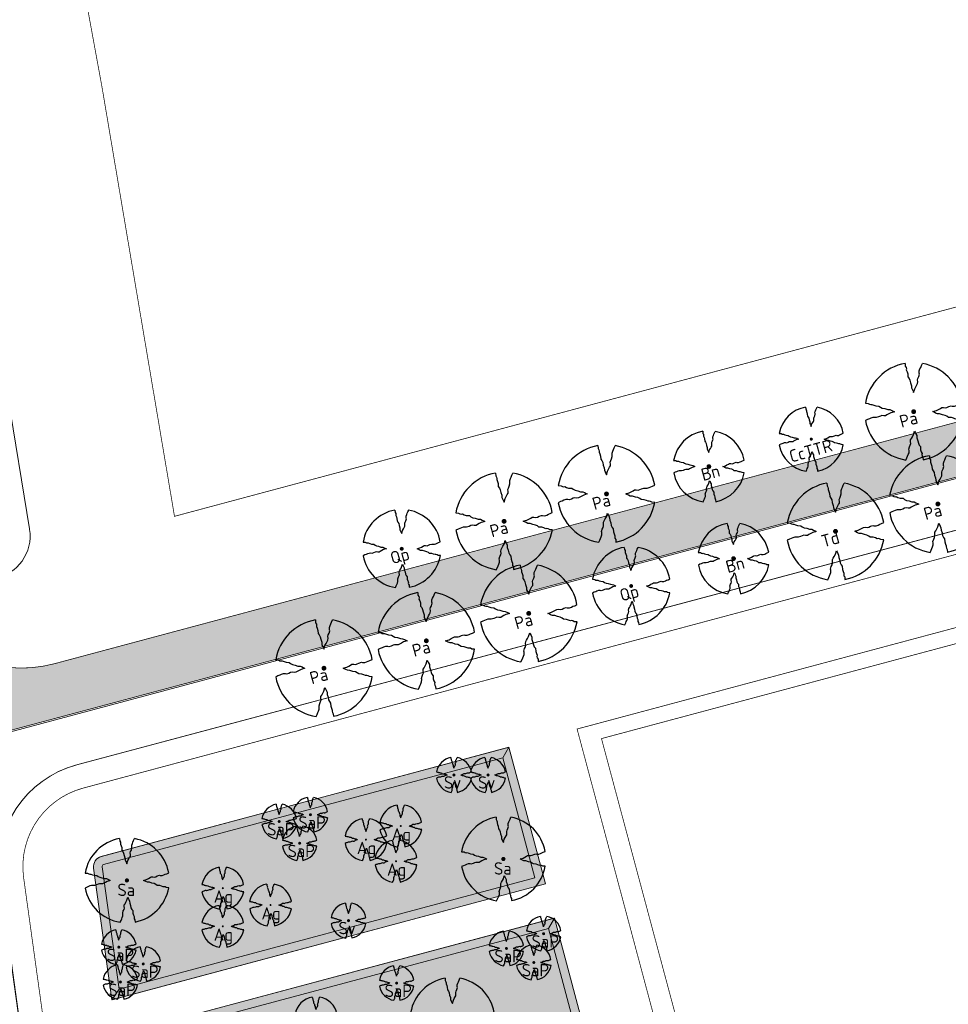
# Model space of a CAD drawing. Header units: metres. Extents: x 102000 to 105000, y 414600 to 420766.
# Tile 98 of 256: x 102965 to 103096, y 418271 to 418410. Entities that reach past the tile are written whole.
import ezdxf

# ---------------------------------------------------------------- set-up
doc = ezdxf.new("R2010")
doc.units = ezdxf.units.M
doc.layers.get('0').update_dxf_attribs({"color": 8})
for name, color, linetype, lineweight in [('00-Ontwerp DKIV', 8, 'Continuous', 0), ('N-GV-GR-BOOM-S', 7, 'Continuous', 25), ('N-WE-GR-BOOM-T35-500', 50, 'Continuous', 35), ('N-WE-GR-GRAS-A', 252, 'Continuous', 18), ('N-WE-GR-GRAS-G', 8, 'Continuous', 18), ('N-WE-GR-OEVERBEPLANTING-A', 252, 'Continuous', 18), ('N-WE-GR-OEVERBEPLANTING-G', 7, 'Continuous', 18), ('N-WE-GW-TALUDLIJN-G', 90, 'Continuous', 18)]:
    doc.layers.add(name, color=color, linetype=linetype, lineweight=lineweight)
doc.layers.add('N-GV-GR-BOOM_2021-2022-S', color=1, linetype='Continuous', lineweight=25, true_color=0xff0000)
doc.layers.add('N-WE-GW-WATERGANG_SLOOT_INSTEEK-G', color=7, linetype='Continuous', lineweight=5, true_color=0x00ff01)
doc.styles.add('NLCS-ISO-M500-T35', font='NLCS-ISO.ttf', dxfattribs={"height": 1.75})
pattern_1 = [(0, (0, 0), (2.5, 2.5), [0.3, -2]), (45, (1, 0.5), (-0.2828427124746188, 4.666904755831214), [0.3, -2]), (29.99999999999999, (0.1999999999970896, 0.2999999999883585), (0.5686533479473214, 3.215063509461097), [0.3, -2]), (15, (0.8000000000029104, 1.200000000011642), (0.9640675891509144, 1.811235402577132), [0.3, -2]), (135, (0.3999999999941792, 5), (-0.07071067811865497, -1.626345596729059), [0.3, -2]), (150, (3, 1), (0.5392304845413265, -1.466025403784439), [0.3, -2]), (165, (0.6000000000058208, 0.09999999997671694), (0.358630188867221, -1.752536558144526), [0.3, -2]), (85, (1, 1), (-2.18169349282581, 2.600041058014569), [0.3, -2]), (99.99999999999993, (0, 0), (-2.780294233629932, 1.946782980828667), [0.2999999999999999, -2])]
pattern_2 = [(59.99999999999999, (104972.4852987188, 420070.8931537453), (-0.2886752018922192, 0.4999998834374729), [0.144338, -0.4330130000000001]), (120, (104972.4852987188, 420070.8931537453), (-0.5773502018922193, -1.165625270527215e-07), [0.1443379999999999, -0.4330129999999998]), (270, (104972.4852987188, 420070.8931537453), (0.288675, -0.5000000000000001), [0.125, -0.875])]

# ---------------------------------------------------------------- blocks, each defined once
blk = doc.blocks.new('N-SGR-BOOM_1E GROOTTE')
at = {"ltscale": 0.1}
h = blk.add_hatch(color=256, dxfattribs=at)
edge = h.paths.add_edge_path()
edge.add_arc((-0.001990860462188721, 0.003386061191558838), 0.15, 0, 360)
at = {"flags": 128}
for points in [[(-0.524, 2.9575), (-0.514, 2.7865), (-0.463, 2.7055), (-0.451, 2.6245), (-0.454, 2.5555), (-0.41, 2.4485), (-0.369, 2.3205), (-0.356, 2.1315), (-0.288, 2.0405), (-0.234, 1.9285), (-0.203, 1.7705), (-0.139, 1.5935), (-0.134, 1.4535), (-0.085, 1.3455), (-0.039, 1.2505), (-0.004, 1.1785), (0.06100000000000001, 1.3985), (0.129, 1.5215), (0.191, 1.6395), (0.24, 1.7205), (0.246, 1.8335), (0.231, 1.9505), (0.258, 2.0405), (0.313, 2.1495), (0.354, 2.2995), (0.34, 2.3615), (0.339, 2.5025), (0.381, 2.6195), (0.426, 2.7135), (0.467, 2.8215), (0.53, 2.9555)], [(-2.958, 0.5175000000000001), (-2.785, 0.5075000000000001), (-2.702, 0.4585), (-2.622, 0.4455), (-2.554, 0.4515), (-2.446, 0.4055), (-2.32, 0.3645), (-2.13, 0.3505), (-2.041, 0.2835), (-1.924, 0.2255), (-1.766, 0.1955), (-1.593, 0.1345), (-1.453, 0.1295), (-1.344, 0.0805), (-1.25, 0.0355), (-1.177, -0.0015), (-1.397, -0.0655), (-1.521, -0.1335), (-1.638, -0.1955), (-1.719, -0.2455), (-1.831, -0.2495), (-1.949, -0.2355), (-2.041, -0.2625), (-2.149, -0.3165), (-2.297, -0.3585), (-2.359, -0.3455), (-2.501, -0.3465), (-2.617, -0.3875), (-2.711, -0.4315), (-2.82, -0.4705), (-2.954, -0.5355)], [(2.952, -0.5145000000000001), (2.779, -0.5045000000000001), (2.697, -0.4545), (2.618, -0.4415), (2.55, -0.4475), (2.439, -0.4015), (2.313, -0.3605), (2.125, -0.3465), (2.034, -0.2805), (1.92, -0.2245), (1.763, -0.1925), (1.588, -0.1305), (1.446, -0.1255), (1.339, -0.0775), (1.244, -0.0305), (1.172, 0.005500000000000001), (1.392, 0.0695), (1.515, 0.1365), (1.632, 0.1995), (1.712, 0.2495), (1.824, 0.2535), (1.944, 0.2385), (2.034, 0.2665), (2.142, 0.3195), (2.292, 0.3635), (2.354, 0.3495), (2.494, 0.3485), (2.612, 0.3885), (2.706, 0.4365), (2.815, 0.4755), (2.95, 0.5385)], [(-0.479, -2.9585), (-0.414, -2.8235), (-0.373, -2.7165), (-0.33, -2.6225), (-0.289, -2.5045), (-0.288, -2.3645), (-0.303, -2.3005), (-0.26, -2.1515), (-0.208, -2.0425), (-0.18, -1.9525), (-0.193, -1.8345), (-0.188, -1.7235), (-0.138, -1.6425), (-0.075, -1.5255), (-0.007, -1.4015), (0.055, -1.1805), (0.093, -1.2535), (0.137, -1.3475), (0.186, -1.4565), (0.192, -1.5955), (0.254, -1.7715), (0.284, -1.9305), (0.34, -2.0425), (0.407, -2.1335), (0.422, -2.3225), (0.463, -2.4495), (0.508, -2.5585), (0.502, -2.6255), (0.516, -2.7085), (0.5650000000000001, -2.7875), (0.5760000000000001, -2.9405)]]:
    blk.add_lwpolyline(points, dxfattribs=at)
for start, end in [(100.0002194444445, 170.1098166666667), (10.29992500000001, 79.79196666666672), (190.3241250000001, 260.8432527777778), (281.0945583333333, 350.0620888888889)]:
    blk.add_arc((-0.001990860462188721, 0.003386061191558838), 2.999994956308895, start, end)
blk = doc.blocks.new('N-SGR-BOOM_3E GROOTTE')
at = {"ltscale": 0.1}
h = blk.add_hatch(color=256, dxfattribs=at)
edge = h.paths.add_edge_path()
edge.add_arc((-0.001990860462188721, 0.003386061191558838), 0.15, 0, 360)
at = {"flags": 128}
for points in [[(-0.2956210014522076, 1.665075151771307), (-0.2899960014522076, 1.568887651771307), (-0.2613085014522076, 1.523325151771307), (-0.2545585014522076, 1.477762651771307), (-0.2562460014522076, 1.438950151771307), (-0.2314960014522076, 1.378762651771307), (-0.2084335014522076, 1.306762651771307), (-0.2011210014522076, 1.200450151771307), (-0.1628710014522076, 1.149262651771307), (-0.1324960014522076, 1.086262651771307), (-0.1150585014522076, 0.9973876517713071), (-0.07905850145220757, 0.8978251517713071), (-0.07624600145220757, 0.8190751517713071), (-0.04868350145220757, 0.758325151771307), (-0.02280850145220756, 0.7048876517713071), (-0.003121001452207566, 0.664387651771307), (0.03344149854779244, 0.788137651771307), (0.07169149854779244, 0.8573251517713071), (0.1065664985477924, 0.923700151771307), (0.1341289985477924, 0.969262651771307), (0.1375039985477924, 1.032825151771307), (0.1290664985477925, 1.098637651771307), (0.1442539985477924, 1.149262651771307), (0.1751914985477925, 1.210575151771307), (0.1982539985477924, 1.294950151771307), (0.1903789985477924, 1.329825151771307), (0.1898164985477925, 1.409137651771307), (0.2134414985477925, 1.474950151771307), (0.2387539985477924, 1.527825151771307), (0.2618164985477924, 1.588575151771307), (0.2972539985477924, 1.663950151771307)], [(-1.664746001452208, 0.292575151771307), (-1.567433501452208, 0.286950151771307), (-1.520746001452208, 0.259387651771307), (-1.475746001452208, 0.252075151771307), (-1.437496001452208, 0.255450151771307), (-1.376746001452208, 0.229575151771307), (-1.305871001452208, 0.206512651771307), (-1.198996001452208, 0.198637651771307), (-1.148933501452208, 0.160950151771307), (-1.083121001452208, 0.128325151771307), (-0.9942460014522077, 0.111450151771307), (-0.8969335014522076, 0.07713765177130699), (-0.8181835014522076, 0.074325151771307), (-0.7568710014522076, 0.04676265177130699), (-0.7039960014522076, 0.02145015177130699), (-0.6629335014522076, 0.0006376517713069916), (-0.7866835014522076, -0.03536234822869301), (-0.8564335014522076, -0.07361234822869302), (-0.9222460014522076, -0.108487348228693), (-0.9678085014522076, -0.136612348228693), (-1.030808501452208, -0.138862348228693), (-1.097183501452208, -0.130987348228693), (-1.148933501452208, -0.146174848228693), (-1.209683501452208, -0.176549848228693), (-1.292933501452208, -0.200174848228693), (-1.327808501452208, -0.192862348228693), (-1.407683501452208, -0.193424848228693), (-1.472933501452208, -0.216487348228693), (-1.525808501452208, -0.241237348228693), (-1.587121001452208, -0.263174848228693), (-1.662496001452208, -0.299737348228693)], [(1.659628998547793, -0.287924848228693), (1.562316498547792, -0.282299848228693), (1.516191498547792, -0.254174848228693), (1.471753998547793, -0.246862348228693), (1.433503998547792, -0.250237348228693), (1.371066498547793, -0.224362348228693), (1.300191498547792, -0.201299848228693), (1.194441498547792, -0.193424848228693), (1.143253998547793, -0.156299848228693), (1.079128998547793, -0.124799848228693), (0.9908164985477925, -0.106799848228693), (0.8923789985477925, -0.07192484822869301), (0.8125039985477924, -0.06911234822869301), (0.7523164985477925, -0.04211234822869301), (0.6988789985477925, -0.01567484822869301), (0.6583789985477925, 0.004575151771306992), (0.7821289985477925, 0.04057515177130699), (0.8513164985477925, 0.07826265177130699), (0.9171289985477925, 0.113700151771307), (0.9621289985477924, 0.141825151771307), (1.025128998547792, 0.144075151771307), (1.092628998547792, 0.135637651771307), (1.143253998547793, 0.151387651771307), (1.204003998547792, 0.181200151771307), (1.288378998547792, 0.205950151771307), (1.323253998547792, 0.198075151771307), (1.402003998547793, 0.197512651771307), (1.468378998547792, 0.220012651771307), (1.521253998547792, 0.247012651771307), (1.582566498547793, 0.268950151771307), (1.658503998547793, 0.304387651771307)], [(-0.2703085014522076, -1.662674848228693), (-0.2337460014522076, -1.586737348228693), (-0.2106835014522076, -1.526549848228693), (-0.1864960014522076, -1.473674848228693), (-0.1634335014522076, -1.407299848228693), (-0.1628710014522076, -1.328549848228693), (-0.1713085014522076, -1.292549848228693), (-0.1471210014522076, -1.208737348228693), (-0.1178710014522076, -1.147424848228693), (-0.1021210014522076, -1.096799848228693), (-0.1094335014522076, -1.030424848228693), (-0.1066210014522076, -0.967987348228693), (-0.07849600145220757, -0.9224248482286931), (-0.04305850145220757, -0.856612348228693), (-0.004808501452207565, -0.786862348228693), (0.03006649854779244, -0.662549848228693), (0.05144149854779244, -0.703612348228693), (0.07619149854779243, -0.756487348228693), (0.1037539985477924, -0.817799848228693), (0.1071289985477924, -0.8959873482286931), (0.1420039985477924, -0.9949873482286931), (0.1588789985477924, -1.084424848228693), (0.1903789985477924, -1.147424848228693), (0.2280664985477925, -1.198612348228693), (0.2365039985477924, -1.304924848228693), (0.2595664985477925, -1.376362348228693), (0.2848789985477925, -1.437674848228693), (0.2815039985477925, -1.475362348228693), (0.2893789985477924, -1.522049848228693), (0.3169414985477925, -1.566487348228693), (0.3231289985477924, -1.652549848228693)]]:
    blk.add_lwpolyline(points, dxfattribs=at)
for start, end in [(100.0002194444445, 170.1098166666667), (10.29992500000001, 79.79196666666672), (190.3241250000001, 260.8432527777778), (281.0945583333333, 350.0620888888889)]:
    blk.add_arc((-0.001990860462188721, 0.003386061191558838), 1.687497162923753, start, end)
blk = doc.blocks.new('N-SGR-BOOM_2E GROOTTE')
at = {"ltscale": 0.1}
h = blk.add_hatch(color=256, dxfattribs=at)
edge = h.paths.add_edge_path()
edge.add_arc((-0.001990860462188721, 0.003386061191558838), 0.15, 0, 360)
at = {"flags": 128}
for points in [[(-0.3934977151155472, 2.21897151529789), (-0.3859977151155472, 2.09072151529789), (-0.3477477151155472, 2.02997151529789), (-0.3387477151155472, 1.96922151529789), (-0.3409977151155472, 1.91747151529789), (-0.3079977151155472, 1.83722151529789), (-0.2772477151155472, 1.74122151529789), (-0.2674977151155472, 1.59947151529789), (-0.2164977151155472, 1.53122151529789), (-0.1759977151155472, 1.44722151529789), (-0.1527477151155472, 1.32872151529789), (-0.1047477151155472, 1.19597151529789), (-0.1009977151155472, 1.09097151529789), (-0.06424771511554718, 1.00997151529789), (-0.02974771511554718, 0.9387215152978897), (-0.003497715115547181, 0.8847215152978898), (0.04525228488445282, 1.04972151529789), (0.09625228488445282, 1.14197151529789), (0.1427522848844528, 1.23047151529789), (0.1795022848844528, 1.29122151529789), (0.1840022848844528, 1.37597151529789), (0.1727522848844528, 1.46372151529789), (0.1930022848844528, 1.53122151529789), (0.2342522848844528, 1.61297151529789), (0.2650022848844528, 1.72547151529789), (0.2545022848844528, 1.77197151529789), (0.2537522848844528, 1.87772151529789), (0.2852522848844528, 1.96547151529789), (0.3190022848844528, 2.03597151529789), (0.3497522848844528, 2.11697151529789), (0.3970022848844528, 2.21747151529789)], [(-2.218997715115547, 0.3889715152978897), (-2.089247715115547, 0.3814715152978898), (-2.026997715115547, 0.3447215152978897), (-1.966997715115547, 0.3349715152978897), (-1.915997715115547, 0.3394715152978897), (-1.834997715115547, 0.3049715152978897), (-1.740497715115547, 0.2742215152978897), (-1.597997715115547, 0.2637215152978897), (-1.531247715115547, 0.2134715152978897), (-1.443497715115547, 0.1699715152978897), (-1.324997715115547, 0.1474715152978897), (-1.195247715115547, 0.1017215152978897), (-1.090247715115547, 0.09797151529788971), (-1.008497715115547, 0.06122151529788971), (-0.9379977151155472, 0.02747151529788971), (-0.8832477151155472, -0.0002784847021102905), (-1.048247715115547, -0.04827848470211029), (-1.141247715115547, -0.0992784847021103), (-1.228997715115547, -0.1457784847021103), (-1.289747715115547, -0.1832784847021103), (-1.373747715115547, -0.1862784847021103), (-1.462247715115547, -0.1757784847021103), (-1.531247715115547, -0.1960284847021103), (-1.612247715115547, -0.2365284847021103), (-1.723247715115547, -0.2680284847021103), (-1.769747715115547, -0.2582784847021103), (-1.876247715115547, -0.2590284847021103), (-1.963247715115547, -0.2897784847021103), (-2.033747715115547, -0.3227784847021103), (-2.115497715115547, -0.3520284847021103), (-2.215997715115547, -0.4007784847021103)], [(2.213502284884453, -0.3850284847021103), (2.083752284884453, -0.3775284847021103), (2.022252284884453, -0.3400284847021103), (1.963002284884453, -0.3302784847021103), (1.912002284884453, -0.3347784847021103), (1.828752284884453, -0.3002784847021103), (1.734252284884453, -0.2695284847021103), (1.593252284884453, -0.2590284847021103), (1.525002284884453, -0.2095284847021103), (1.439502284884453, -0.1675284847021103), (1.321752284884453, -0.1435284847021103), (1.190502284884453, -0.0970284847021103), (1.084002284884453, -0.0932784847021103), (1.003752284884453, -0.05727848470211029), (0.9325022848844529, -0.02202848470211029), (0.8785022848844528, 0.00497151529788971), (1.043502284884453, 0.05297151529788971), (1.135752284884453, 0.1032215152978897), (1.223502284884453, 0.1504715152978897), (1.283502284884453, 0.1879715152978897), (1.367502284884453, 0.1909715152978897), (1.457502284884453, 0.1797215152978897), (1.525002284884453, 0.2007215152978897), (1.606002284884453, 0.2404715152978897), (1.718502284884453, 0.2734715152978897), (1.765002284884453, 0.2629715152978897), (1.870002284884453, 0.2622215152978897), (1.958502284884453, 0.2922215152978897), (2.029002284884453, 0.3282215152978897), (2.110752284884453, 0.3574715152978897), (2.212002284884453, 0.4047215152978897)], [(-0.3597477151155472, -2.21802848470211), (-0.3109977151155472, -2.11677848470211), (-0.2802477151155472, -2.036528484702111), (-0.2479977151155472, -1.96602848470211), (-0.2172477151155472, -1.87752848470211), (-0.2164977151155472, -1.77252848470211), (-0.2277477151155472, -1.72452848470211), (-0.1954977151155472, -1.61277848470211), (-0.1564977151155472, -1.53102848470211), (-0.1354977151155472, -1.46352848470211), (-0.1452477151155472, -1.37502848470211), (-0.1414977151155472, -1.29177848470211), (-0.1039977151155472, -1.23102848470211), (-0.05674771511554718, -1.14327848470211), (-0.005747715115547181, -1.05027848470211), (0.04075228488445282, -0.8845284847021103), (0.06925228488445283, -0.9392784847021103), (0.1022522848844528, -1.00977848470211), (0.1390022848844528, -1.09152848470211), (0.1435022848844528, -1.19577848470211), (0.1900022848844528, -1.32777848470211), (0.2125022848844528, -1.44702848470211), (0.2545022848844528, -1.53102848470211), (0.3047522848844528, -1.59927848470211), (0.3160022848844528, -1.74102848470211), (0.3467522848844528, -1.83627848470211), (0.3805022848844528, -1.91802848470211), (0.3760022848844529, -1.96827848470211), (0.3865022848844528, -2.03052848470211), (0.4232522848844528, -2.08977848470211), (0.4315022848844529, -2.20452848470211)]]:
    blk.add_lwpolyline(points, dxfattribs=at)
for start, end in [(100.0002194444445, 170.1098166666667), (10.29992500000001, 79.79196666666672), (190.3241250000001, 260.8432527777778), (281.0945583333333, 350.0620888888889)]:
    blk.add_arc((-0.001990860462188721, 0.003386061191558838), 2.249996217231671, start, end)

msp = doc.modelspace()

# ---------------------------------------------------------------- hatches: boundary and pattern name
at = {"layer": '00-Ontwerp DKIV', "transparency": 33554623}
h = msp.add_hatch(color=256, dxfattribs=at)
h.dxf.hatch_style = 1
edge = h.paths.add_edge_path()
edge.add_line((102962.2212112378, 418309.2861571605), (103237.9156484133, 418383.0858152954))
edge.add_line((103237.9156484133, 418383.0858152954), (103275.6820285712, 418390.8007397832))
edge.add_arc((103314.5047993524, 418407.4697220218), 42.25000000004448, 197.0227153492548, 203.2367970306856, ccw=False)
edge.add_line((103274.1058239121, 418395.1010000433), (103273.0613238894, 418394.8212267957))
edge.add_line((103273.0613238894, 418394.8212267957), (103267.06653416, 418393.2154998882))
edge.add_arc((103266.6784346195, 418394.6644231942), 1.499999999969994, 104.99458794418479, 284.99489773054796, ccw=False)
edge.add_line((103266.290342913, 418396.1133485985), (103272.2857338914, 418397.7192365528))
edge.add_line((103272.2857338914, 418397.7192365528), (103273.3299677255, 418397.9989385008))
edge.add_arc((103314.5047993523, 418407.4697220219), 42.24999999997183, 186.0531681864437, 192.9535207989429, ccw=False)
edge.add_line((103272.4903655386, 418403.0144048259), (103227.8804908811, 418388.163601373))
edge.add_line((103227.8804908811, 418388.163601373), (102969.543881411, 418319.010398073))
edge.add_arc((102964.8894016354, 418336.3982046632), 17.99999999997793, 189.3143484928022, 284.9859521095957, ccw=False)
edge.add_line((102947.1267277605, 418333.4848875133), (102947.9325810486, 418328.5715502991))
edge.add_line((102947.9325810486, 418328.5715502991), (102948.7384343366, 418323.658213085))
edge.add_line((102948.7384343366, 418323.658213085), (102949.7043013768, 418317.7364649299))
edge.add_line((102949.7043013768, 418317.7364649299), (102950.670168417, 418311.8147167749))
edge.add_line((102950.670168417, 418311.8147167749), (102950.9787340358, 418309.9228954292))
edge.add_arc((102957.5667314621, 418326.6739637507), 18.00000000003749, 248.5308714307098, 284.9859521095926)
at = {"layer": 'N-WE-GR-GRAS-A'}
h = msp.add_hatch(dxfattribs=at)
h.set_pattern_fill('AGR-GRAS_01-SO', color=256, scale=0.1, pattern_type=2)
h.set_pattern_definition(pattern_1)
edge = h.paths.add_edge_path()
edge.add_line((102976.5190241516, 418290.5977091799), (103033.0157833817, 418305.7211246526))
edge.add_line((103033.0157833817, 418305.7211246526), (103037.5668302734, 418288.7197137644))
edge.add_line((103037.5668302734, 418288.7197137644), (102978.7047688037, 418272.9631389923))
edge.add_line((102978.7047688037, 418272.9631389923), (102976.2994560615, 418290.266607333))
edge.add_arc((102976.5965989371, 418290.3079124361), 0.3000000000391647, 104.98597632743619, 187.9138327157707, ccw=False)
h = msp.add_hatch(dxfattribs=at)
h.set_pattern_fill('AGR-GRAS_01-SO', color=256, scale=0.1, pattern_type=2)
h.set_pattern_definition(pattern_1)
h.paths.add_polyline_path([(102983.1748358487, 418249.521760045), (102982.1759135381, 418256.7078611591), (102980.8413526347, 418257.5928671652), (102979.7314389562, 418265.5774239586), (103039.4668493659, 418281.5677823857), (103044.0178962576, 418264.5663714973), (103008.3758679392, 418255.0254843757), (103005.3091832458, 418255.4468243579)])
at = {"layer": 'N-WE-GR-OEVERBEPLANTING-A'}
h = msp.add_hatch(dxfattribs=at)
h.set_pattern_fill('AGR-BEPLANTING_SOORT_01-SO', color=256, scale=0.1, pattern_type=2)
h.set_pattern_definition(pattern_2)
edge = h.paths.add_edge_path()
edge.add_line((102977.7031820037, 418271.4527779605), (102978.7047688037, 418272.9631389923))
edge.add_line((102978.7047688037, 418272.9631389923), (102976.2994560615, 418290.266607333))
edge.add_arc((102976.596598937, 418290.3079124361), 0.3000000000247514, 104.9859763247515, 187.9138327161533, ccw=False)
edge.add_line((102976.5190241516, 418290.5977091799), (103033.0157833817, 418305.7211246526))
edge.add_line((103033.0157833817, 418305.7211246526), (103033.864671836, 418307.1906104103))
edge.add_line((103033.864671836, 418307.1906104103), (102976.2087256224, 418291.7568963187))
edge.add_arc((102976.5965989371, 418290.3079124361), 1.500000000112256, 104.9859521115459, 187.9138327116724)
edge.add_line((102975.1108845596, 418290.1013869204), (102977.7031820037, 418271.4527779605))
h = msp.add_hatch(dxfattribs=at)
h.set_pattern_fill('AGR-BEPLANTING_SOORT_01-SO', color=256, scale=0.1, pattern_type=2)
h.set_pattern_definition(pattern_2)
h.paths.add_polyline_path([(102977.7031820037, 418271.4527779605), (102978.7047688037, 418272.9631389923), (103037.5668302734, 418288.7197137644), (103033.0157833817, 418305.7211246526), (103033.864671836, 418307.1906104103), (103039.0363160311, 418287.8708253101)])
h = msp.add_hatch(dxfattribs=at)
h.set_pattern_fill('AGR-BEPLANTING_SOORT_01-SO', color=256, scale=0.1, pattern_type=2)
h.set_pattern_definition(pattern_2)
h.paths.add_polyline_path([(102981.1716622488, 418246.5010379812), (102983.1748358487, 418249.521760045), (102982.1759135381, 418256.7078611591), (102980.8413526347, 418257.5928671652), (102979.7314389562, 418265.5774239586), (103039.4668493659, 418281.5677823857), (103040.3157378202, 418283.0372681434), (102978.3968780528, 418266.4624299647)])
h = msp.add_hatch(dxfattribs=at)
h.set_pattern_fill('AGR-BEPLANTING_SOORT_01-SO', color=256, scale=0.1, pattern_type=2)
h.set_pattern_definition(pattern_2)
h.paths.add_polyline_path([(102981.1716622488, 418246.5010379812), (102983.1748358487, 418249.521760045), (103005.3091832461, 418255.4468243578), (103008.3758679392, 418255.0254843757), (103044.0178962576, 418264.5663714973), (103039.4668493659, 418281.5677823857), (103040.3157378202, 418283.0372681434), (103045.4873820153, 418263.717483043)])

# ---------------------------------------------------------------- linework, layer by layer
at = {"layer": '00-Ontwerp DKIV', "transparency": 33554687, "const_width": 0.1}
msp.add_lwpolyline([(102986.5516704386, 418339.8676814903), (102976.2871692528, 418400.6327118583), (102967.6163258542, 418447.8695928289), (102961.5511487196, 418479.7903984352), (102958.4088385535, 418494.7428805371), (103001.9298491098, 418503.8889549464), (102986.5480849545, 418561.3508310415), (103195.8334082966, 418617.3736709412), (103222.9306401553, 418622.9124389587), (103272.7711913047, 418436.7223800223), (103253.8957612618, 418431.6696836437), (103258.445012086, 418414.6749823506), (103227.3928616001, 418404.3375988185)], close=True, dxfattribs=at)
msp.add_lwpolyline([(102962.2212112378, 418309.2861571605), (103237.9156484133, 418383.0858152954), (103275.6820285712, 418390.8007397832, -0.02712069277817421), (103274.1058239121, 418395.1010000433), (103273.0613238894, 418394.8212267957), (103267.06653416, 418393.2154998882, -1.000002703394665), (103266.290342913, 418396.1133485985), (103272.2857338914, 418397.7192365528), (103273.3299677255, 418397.9989385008, -0.03011756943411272), (103272.4903655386, 418403.0144048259), (103227.8804908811, 418388.163601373), (102969.543881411, 418319.010398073, -0.4435128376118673), (102947.1267277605, 418333.4848875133), (102947.9325810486, 418328.5715502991), (102948.7384343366, 418323.658213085), (102949.7043013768, 418317.7364649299), (102950.670168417, 418311.8147167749), (102950.9787340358, 418309.9228954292, 0.160420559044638), (102962.2212112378, 418309.2861571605)], format="xyb", close=True, dxfattribs=at)
at = {"layer": '00-Ontwerp DKIV', "transparency": 33554687, "const_width": 0.1, "flags": 128}
for points in [[(103109.4937986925, 418341.2038970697), (102972.7385525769, 418304.7204721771, 0.3785063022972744), (102961.8186932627, 418288.253671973), (102969.5567196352, 418232.5874411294, 0.2271969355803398), (102975.005776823, 418224.3592159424), (102992.9919808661, 418213.6008248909), (103018.1250227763, 418199.3016341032), (103149.7973440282, 418120.8560410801, 0.2899423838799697)], [(103107.2536847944, 418337.1880619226), (102973.6229027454, 418301.4167886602, 0.3785063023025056), (102965.2061219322, 418288.724550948), (102972.9441484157, 418233.0583193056, 0.2033174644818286), (102976.1526005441, 418227.6971731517), (102993.3998461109, 418217.376155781), (102998.566545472, 418226.0140002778), (102985.5492637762, 418233.7222257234, -0.2290869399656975), (102982.3259559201, 418238.1976888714), (102981.8653582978, 418241.5106899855), (103046.7787942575, 418258.8871355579), (103056.1814559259, 418223.718128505), (103027.5841514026, 418216.0592856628), (103019.4130090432, 418202.5033832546), (103019.8460106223, 418202.2572684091), (103085.7303418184, 418163.0057736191), (103151.6146730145, 418123.754278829, 0.2836029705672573)]]:
    msp.add_lwpolyline(points, format="xyb", dxfattribs=at)
for points in [[(103232.1067948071, 418260.4806986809), (103068.4268440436, 418216.6451869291), (103043.5245659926, 418309.7764283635), (103109.8417556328, 418327.5287650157)], [(103225.5268873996, 418272.6777366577), (103067.8504279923, 418230.4698672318), (103046.9739634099, 418308.4224098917), (103113.5018229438, 418326.2310636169)]]:
    msp.add_lwpolyline(points, dxfattribs=at)
msp.add_lwpolyline([(103039.0363160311, 418287.8708253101), (102977.7031820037, 418271.4527779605), (102975.1108845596, 418290.1013869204, -0.3785063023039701), (102976.2087256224, 418291.7568963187), (103033.864671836, 418307.1906104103)], format="xyb", close=True, dxfattribs=at)
msp.add_lwpolyline([(103045.4873820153, 418263.7174830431), (102981.1716622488, 418246.5010379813), (102978.3968780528, 418266.4624299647), (103040.3157378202, 418283.0372681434)], close=True, dxfattribs=at)
at = {"layer": 'N-WE-GR-GRAS-G'}
msp.add_lwpolyline([(102976.5190241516, 418290.5977091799), (103033.0157833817, 418305.7211246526), (103037.5668302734, 418288.7197137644), (102978.7047688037, 418272.9631389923), (102976.2994560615, 418290.266607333, -0.3785061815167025)], format="xyb", close=True, dxfattribs=at)
msp.add_lwpolyline([(102983.1748358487, 418249.521760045), (102982.1759135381, 418256.7078611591), (102980.8413526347, 418257.5928671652), (102979.7314389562, 418265.5774239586), (103039.4668493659, 418281.5677823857), (103044.0178962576, 418264.5663714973), (103008.3758679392, 418255.0254843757), (103005.3091832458, 418255.4468243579)], close=True, dxfattribs=at)
at = {"layer": 'N-WE-GR-OEVERBEPLANTING-G'}
msp.add_lwpolyline([(102977.7031820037, 418271.4527779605), (102978.7047688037, 418272.9631389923), (102976.2994560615, 418290.266607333, -0.3785061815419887), (102976.5190241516, 418290.5977091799), (103033.0157833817, 418305.7211246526), (103033.864671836, 418307.1906104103), (102976.2087256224, 418291.7568963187, 0.3785063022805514), (102975.1108845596, 418290.1013869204)], format="xyb", close=True, dxfattribs=at)
for points in [[(102977.7031820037, 418271.4527779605), (102978.7047688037, 418272.9631389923), (103037.5668302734, 418288.7197137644), (103033.0157833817, 418305.7211246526), (103033.864671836, 418307.1906104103), (103039.0363160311, 418287.8708253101)], [(102981.1716622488, 418246.5010379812), (102983.1748358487, 418249.521760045), (102982.1759135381, 418256.7078611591), (102980.8413526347, 418257.5928671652), (102979.7314389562, 418265.5774239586), (103039.4668493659, 418281.5677823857), (103040.3157378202, 418283.0372681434), (102978.3968780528, 418266.4624299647)], [(102981.1716622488, 418246.5010379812), (102983.1748358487, 418249.521760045), (103005.3091832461, 418255.4468243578), (103008.3758679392, 418255.0254843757), (103044.0178962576, 418264.5663714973), (103039.4668493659, 418281.5677823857), (103040.3157378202, 418283.0372681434), (103045.4873820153, 418263.717483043)]]:
    msp.add_lwpolyline(points, close=True, dxfattribs=at)
at = {"layer": 'N-WE-GW-TALUDLIJN-G', "color": 8, "transparency": 33554687, "flags": 128}
msp.add_lwpolyline([(102954.0384462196, 418335.8667942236, 0.9784704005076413), (102966.0428580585, 418338.0263341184), (102966.0321409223, 418338.091677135), (102956.7986293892, 418394.3889462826)], format="xyb", dxfattribs=at)
at = {"layer": 'N-WE-GW-WATERGANG_SLOOT_INSTEEK-G', "color": 8}
for points in [[(103104.5773906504, 418347.1859321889), (102962.5140654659, 418309.1575086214, -0.1100834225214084)], [(103096.4377786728, 418152.6457346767), (103069.2235520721, 418168.8589837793), (103042.0095317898, 418185.0721099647), (103026.0932969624, 418194.554425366), (103004.6937408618, 418206.9432265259), (102993.0244021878, 418213.5823791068), (102975.005776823, 418224.3592159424, -0.2271969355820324), (102969.5567196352, 418232.5874411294), (102961.8186932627, 418288.2536719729, -0.3785062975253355), (102972.7385523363, 418304.7204721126), (103106.4023636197, 418340.3791671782)]]:
    msp.add_lwpolyline(points, format="xyb", dxfattribs=at)

# ---------------------------------------------------------------- block references
at = {"layer": 'N-GV-GR-BOOM-S', "transparency": 33554687}
for name, p, xscale, yscale, zscale in [('N-SGR-BOOM_3E GROOTTE', (103026.1007440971, 418303.2657307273), 1.484589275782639, 1.484589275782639, 1.484589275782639), ('N-SGR-BOOM_3E GROOTTE', (103030.9227477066, 418303.2657307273), 1.484589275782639, 1.484589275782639, 1.484589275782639), ('N-SGR-BOOM_3E GROOTTE', (103001.367116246, 418296.6865531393), 1.465345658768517, 1.465345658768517, 1.465345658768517), ('N-SGR-BOOM_3E GROOTTE', (103005.7947180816, 418297.6465015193), 1.465345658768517, 1.465345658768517, 1.465345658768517), ('N-SGR-BOOM_1E GROOTTE', (103018.5798646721, 418296.0531290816), 0.9993405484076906, 0.9993405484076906, 0.9993405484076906), ('N-SGR-BOOM_3E GROOTTE', (103004.2627623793, 418293.6176001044), 1.465345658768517, 1.465345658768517, 1.465345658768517), ('N-SGR-BOOM_1E GROOTTE', (103013.6444021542, 418294.1233336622), 0.9993405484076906, 0.9993405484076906, 0.9993405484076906), ('N-SGR-BOOM_1E GROOTTE', (103033.1007112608, 418291.3819345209), 2.00195906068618, 2.00195906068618, 2.00195906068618), ('N-SGR-BOOM_1E GROOTTE', (102979.8247139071, 418288.3525714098), 2.00195906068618, 2.00195906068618, 2.00195906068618), ('N-SGR-BOOM_1E GROOTTE', (103017.9002785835, 418291.0615641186), 0.9993405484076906, 0.9993405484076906, 0.9993405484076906), ('N-SGR-BOOM_1E GROOTTE', (102993.3919869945, 418287.2555323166), 0.9993405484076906, 0.9993405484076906, 0.9993405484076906), ('N-SGR-BOOM_1E GROOTTE', (103000.1427920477, 418284.8716673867), 0.9993405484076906, 0.9993405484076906, 0.9993405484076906), ('N-SGR-BOOM_1E GROOTTE', (102993.3919869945, 418281.8634568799), 0.9993405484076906, 0.9993405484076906, 0.9993405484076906), ('N-SGR-BOOM_3E GROOTTE', (103011.1779420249, 418282.6673536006), 1.484589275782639, 1.484589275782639, 1.484589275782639), ('N-SGR-BOOM_3E GROOTTE', (103038.7903755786, 418280.8177344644), 1.465345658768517, 1.465345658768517, 1.465345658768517), ('N-SGR-BOOM_3E GROOTTE', (102978.6748820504, 418278.9163183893), 1.465345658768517, 1.465345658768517, 1.465345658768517), ('N-SGR-BOOM_3E GROOTTE', (103033.5287186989, 418278.7318526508), 1.465345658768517, 1.465345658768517, 1.465345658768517), ('N-SGR-BOOM_3E GROOTTE', (102982.1353787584, 418276.5324534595), 1.465345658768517, 1.465345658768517, 1.465345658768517), ('N-SGR-BOOM_3E GROOTTE', (103037.4005039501, 418276.7452985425), 1.465345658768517, 1.465345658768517, 1.465345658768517), ('N-SGR-BOOM_3E GROOTTE', (102978.9049567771, 418273.9781282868), 1.465345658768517, 1.465345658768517, 1.465345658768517), ('N-SGR-BOOM_3E GROOTTE', (103017.9883938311, 418273.8293209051), 1.465345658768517, 1.465345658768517, 1.465345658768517), ('N-SGR-BOOM_1E GROOTTE', (103025.889030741, 418268.5987739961), 2.00195906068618, 2.00195906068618, 2.00195906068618), ('N-SGR-BOOM_1E GROOTTE', (103006.5765277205, 418268.9051707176), 0.9993405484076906, 0.9993405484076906, 0.9993405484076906)]:
    msp.add_blockref(name, p, dxfattribs=dict(at, xscale=xscale, yscale=yscale, zscale=zscale))
at = {"layer": 'N-GV-GR-BOOM_2021-2022-S', "transparency": 33554687}
for name, p, xscale, yscale, zscale in [('N-SGR-BOOM_1E GROOTTE', (103091.1600136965, 418354.6630354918), 2.311807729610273, 2.311807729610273, 2.311807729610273), ('N-SGR-BOOM_1E GROOTTE', (103076.6698132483, 418350.7856535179), 1.533157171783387, 1.533157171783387, 1.533157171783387), ('N-SGR-BOOM_2E GROOTTE', (103062.1791371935, 418346.9003801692), 2.25, 2.25, 2), ('N-SGR-BOOM_1E GROOTTE', (103047.6894123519, 418343.0308895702), 2.311807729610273, 2.311807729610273, 2.311807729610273), ('N-SGR-BOOM_1E GROOTTE', (103094.585271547, 418341.6054578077), 2.311807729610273, 2.311807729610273, 2.311807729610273), ('N-SGR-BOOM_1E GROOTTE', (103033.1992119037, 418339.1535075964), 2.311807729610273, 2.311807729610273, 2.311807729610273), ('N-SGR-BOOM_1E GROOTTE', (103080.095308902, 418337.7320215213), 2.311807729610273, 2.311807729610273, 2.311807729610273), ('N-SGR-BOOM_1E GROOTTE', (103018.7087736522, 418335.2721799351), 1.851365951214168, 1.851365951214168, 1.851365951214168), ('N-SGR-BOOM_2E GROOTTE', (103065.6665484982, 418333.8772416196), 2.25, 2.25, 2), ('N-SGR-BOOM_1E GROOTTE', (103051.1765858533, 418330.0038053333), 1.851365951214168, 1.851365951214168, 1.851365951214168), ('N-SGR-BOOM_1E GROOTTE', (103036.6863854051, 418326.1264233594), 2.311807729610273, 2.311807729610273, 2.311807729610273), ('N-SGR-BOOM_1E GROOTTE', (103022.1961849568, 418322.2490413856), 2.311807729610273, 2.311807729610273, 2.311807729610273), ('N-SGR-BOOM_1E GROOTTE', (103007.7059845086, 418318.3716594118), 2.311807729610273, 2.311807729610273, 2.311807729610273)]:
    msp.add_blockref(name, p, dxfattribs=dict(at, xscale=xscale, yscale=yscale, zscale=zscale))

# ---------------------------------------------------------------- texts
at = {"layer": 'N-WE-GR-BOOM-T35-500', "style": 'NLCS-ISO-M500-T35'}
for s, p in [('Pa', (103089.4318525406, 418352.3702234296)), ('CcTTR', (103073.8363435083, 418347.4631937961)), ('Bn', (103061.3614368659, 418344.8501906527)), ('Pa', (103045.9612511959, 418340.7380775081)), ('Pa', (103092.857110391, 418339.3126457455)), ('Pa', (103031.4710507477, 418336.8606955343)), ('Td', (103078.3671477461, 418335.4392094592)), ('Qp', (103017.3656135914, 418333.0669058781)), ('Bn', (103064.8488481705, 418331.8270521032)), ('Qp', (103049.8334257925, 418327.7985312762)), ('Pa', (103034.9582242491, 418323.8336112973)), ('Pa', (103020.4680238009, 418319.9562293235)), ('Pa', (103005.9778233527, 418316.0788473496))]:
    msp.add_text(s, height=1.75, rotation=15.46, dxfattribs=at).set_placement(p)
for s, p in [('Sv', (103024.6823938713, 418301.3407493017)), ('Sv', (103029.5043974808, 418301.3407493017)), ('SaP', (103004.0919691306, 418295.6806830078)), ('SaP', (102999.664367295, 418294.7207346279)), ('Ag', (103017.2924366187, 418294.0029395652)), ('SaP', (103002.5600134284, 418291.651781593)), ('Ag', (103012.3569741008, 418292.0731441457)), ('Ag', (103016.6128505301, 418289.0113746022)), ('Sa', (103031.7575512, 418289.1766604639)), ('Sa', (102978.4815538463, 418286.1472973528)), ('Ag', (102992.104558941, 418285.2053428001)), ('Ag', (102998.8553639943, 418282.8214778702)), ('Sv', (103009.7595917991, 418280.742372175)), ('Ag', (102992.104558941, 418279.8132673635)), ('SaP', (103037.0876266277, 418278.851915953)), ('SaP', (102976.9721330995, 418276.9504998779)), ('SaP', (103031.8259697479, 418276.7660341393)), ('SaP', (103035.6977549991, 418274.7794800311)), ('SaP', (102980.4326298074, 418274.566634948)), ('SaP', (102977.2022078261, 418272.0123097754)), ('SaP', (103016.2856448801, 418271.8635023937))]:
    msp.add_text(s, height=1.75, dxfattribs=at).set_placement(p)

doc.saveas('drawing.dxf')
